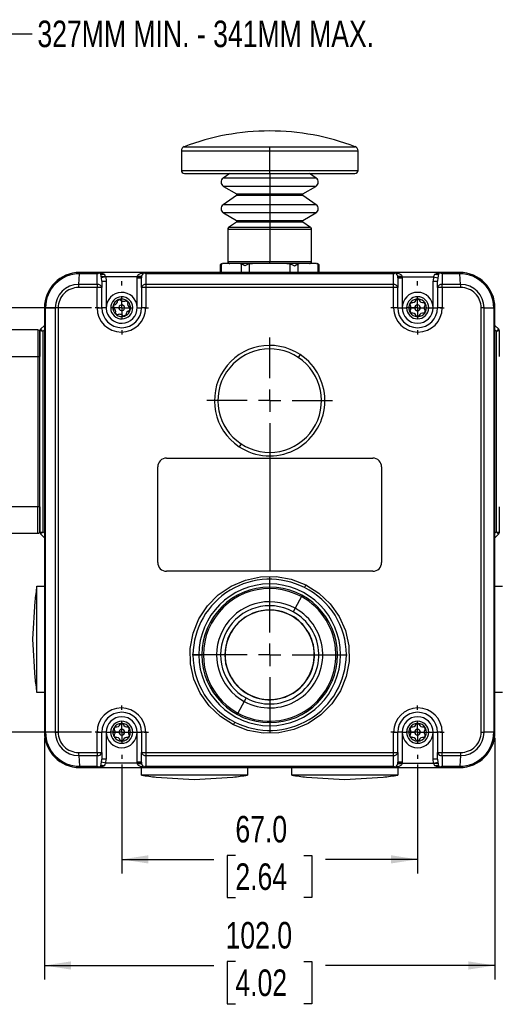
# Model space of a CAD drawing. Header units: millimetres. Extents: x 0 to 864, y 0 to 559.
# Tile 4 of 13: x 197 to 306, y 223 to 446. Entities that reach past the tile are written whole.
import ezdxf

# ---------------------------------------------------------------- set-up
doc = ezdxf.new("R2010")
doc.units = ezdxf.units.MM
doc.linetypes.add('CENTERX2', pattern=[20.32, 12.7, -2.54, 2.54, -2.54])
doc.layers.add('CENTER', color=40, linetype='CENTERX2')
doc.layers.add('DIMENSIONS', color=140, linetype='Continuous')
doc.styles.add('SLDTEXTSTYLE0', font='TXT', dxfattribs={"width": 0.75})
doc.dimstyles.new('SLDDIMSTYLE0', dxfattribs={"dimtxt": 6, "dimasz": 6, "dimexe": 0, "dimexo": 0.0625, "dimgap": 1.5, "dimtad": 0, "dimtih": 1, "dimtoh": 1, "dimdec": 1, "dimrnd": 1e-09, "dimzin": 12, "dimdsep": 46, "dimtxsty": 'SLDTEXTSTYLE0', "dimsah": 1, "dimcen": 0.09, "dimadec": 0, "dimazin": 3, "dimtfac": 1, "dimtdec": 1, "dimtofl": 0, "dimtmove": 0, "dimatfit": 3, "dimfxl": 0, "dimfrac": 2, "dimtolj": 1, "dimtzin": 12, "dimarcsym": 0})
doc.dimstyles.new('SLDDIMSTYLE1', dxfattribs={"dimtxt": 6, "dimasz": 6, "dimexe": 0, "dimexo": 0.0625, "dimgap": 1.5, "dimtad": 0, "dimtih": 1, "dimtoh": 1, "dimdec": 1, "dimrnd": 1e-09, "dimzin": 4, "dimdsep": 46, "dimtxsty": 'SLDTEXTSTYLE0', "dimsah": 1, "dimcen": 0.09, "dimadec": 0, "dimazin": 1, "dimtfac": 1, "dimtdec": 1, "dimtofl": 0, "dimtmove": 0, "dimatfit": 3, "dimfxl": 0, "dimfrac": 2, "dimtolj": 1, "dimtzin": 12, "dimarcsym": 0})

# ---------------------------------------------------------------- blocks, each defined once
blk = doc.blocks.new('_D')
at = {"layer": 'DIMENSIONS'}
for p, q in [((75.52, 360.92), (75.52, 445.53)), ((431.72, 360.92), (431.72, 445.53)), ((75.52, 442.35), (199.81, 442.35)), ((431.72, 442.35), (307.42, 442.35))]:
    blk.add_line(p, q, dxfattribs=at)
for points in [[(75.52, 442.35), (81.52, 441.43), (81.52, 443.27)], [(431.72, 442.35), (425.72, 443.27), (425.72, 441.43)]]:
    blk.add_solid(points, dxfattribs=at)
at = {"layer": 'DIMENSIONS', "insert": (201.03, 445.32), "char_height": 6, "attachment_point": 1, "style": 'SLDTEXTSTYLE0'}
blk.add_mtext('327MM MIN. - 341MM MAX.', dxfattribs=at)
blk = doc.blocks.new('_D_1')
at = {"layer": 'DIMENSIONS'}
for p, q in [((213.27, 380.35), (62.34, 380.35)), ((65.52, 380.35), (65.52, 342.21)), ((57.76, 333.23), (55.93, 333.23)), ((55.93, 333.23), (55.93, 323.71)), ((73.27, 333.23), (75.1, 333.23)), ((75.1, 333.23), (75.1, 323.71)), ((55.93, 323.71), (57.76, 323.71)), ((75.1, 323.71), (73.27, 323.71)), ((65.52, 284.35), (65.52, 322.49)), ((213.27, 284.35), (62.34, 284.35))]:
    blk.add_line(p, q, dxfattribs=at)
for points in [[(65.52, 380.35), (64.59, 374.35), (66.44, 374.35)], [(65.52, 284.35), (66.44, 290.35), (64.59, 290.35)]]:
    blk.add_solid(points, dxfattribs=at)
at = {"layer": 'DIMENSIONS', "char_height": 6, "attachment_point": 1, "style": 'SLDTEXTSTYLE0'}
for s, insert in [('96.0', (57.76, 342.19)), ('3.78', (57.76, 331.44))]:
    blk.add_mtext(s, dxfattribs=dict(at, insert=insert))
blk = doc.blocks.new('_D_2')
at = {"layer": 'DIMENSIONS'}
for p, q in [((220.12, 277.04), (220.12, 252.41)), ((287.12, 277.04), (287.12, 252.41)), ((245.86, 256.47), (244.03, 256.47)), ((244.03, 256.47), (244.03, 246.94)), ((261.37, 256.47), (263.2, 256.47)), ((263.2, 256.47), (263.2, 246.94)), ((220.12, 255.58), (240.98, 255.58)), ((287.12, 255.58), (266.25, 255.58)), ((244.03, 246.94), (245.86, 246.94)), ((263.2, 246.94), (261.37, 246.94))]:
    blk.add_line(p, q, dxfattribs=at)
for points in [[(220.12, 255.58), (226.12, 254.66), (226.12, 256.51)], [(287.12, 255.58), (281.12, 256.51), (281.12, 254.66)]]:
    blk.add_solid(points, dxfattribs=at)
at = {"layer": 'DIMENSIONS', "char_height": 6, "attachment_point": 1, "style": 'SLDTEXTSTYLE0'}
for s, insert in [('67.0', (245.86, 265.42)), ('2.64', (245.86, 254.68))]:
    blk.add_mtext(s, dxfattribs=dict(at, insert=insert))
blk = doc.blocks.new('_D_3')
at = {"layer": 'DIMENSIONS'}
for p, q in [((202.62, 283.08), (202.62, 228.41)), ((304.62, 283.08), (304.62, 228.41)), ((245.86, 232.47), (244.03, 232.47)), ((244.03, 232.47), (244.03, 222.94)), ((261.37, 232.47), (263.2, 232.47)), ((263.2, 232.47), (263.2, 222.94)), ((202.62, 231.58), (240.98, 231.58)), ((304.62, 231.58), (266.25, 231.58)), ((244.03, 222.94), (245.86, 222.94)), ((263.2, 222.94), (261.37, 222.94))]:
    blk.add_line(p, q, dxfattribs=at)
for points in [[(202.62, 231.58), (208.62, 230.66), (208.62, 232.51)], [(304.62, 231.58), (298.62, 232.51), (298.62, 230.66)]]:
    blk.add_solid(points, dxfattribs=at)
at = {"layer": 'DIMENSIONS', "char_height": 6, "attachment_point": 1, "style": 'SLDTEXTSTYLE0'}
for s, insert in [('102.0', (243.64, 241.42)), ('4.02', (245.86, 230.68))]:
    blk.add_mtext(s, dxfattribs=dict(at, insert=insert))
blk = doc.blocks.new('SW_CENTERMARKSYMBOL_0')
at = {"layer": 'CENTER', "color": 0}
for p, q in [((0, 5.08), (0, 14.26)), ((0, 0), (0, 2.54)), ((-5.08, 0), (-14.26, 0)), ((0, 0), (-2.54, 0)), ((0, 0), (0, -2.54)), ((0, 0), (2.54, 0)), ((5.08, 0), (14.26, 0)), ((0, -5.08), (0, -14.26))]:
    blk.add_line(p, q, dxfattribs=at)
blk = doc.blocks.new('SW_CENTERMARKSYMBOL_1')
at = {"layer": 'CENTER', "color": 0}
for p, q in [((0, 5.08), (0, 17.54)), ((0, 0), (0, 2.54)), ((-5.08, 0), (-17.54, 0)), ((0, 0), (-2.54, 0)), ((0, 0), (0, -2.54)), ((0, 0), (2.54, 0)), ((5.08, 0), (17.54, 0)), ((0, -5.08), (0, -17.54))]:
    blk.add_line(p, q, dxfattribs=at)
blk = doc.blocks.new('SW_CENTERMARKSYMBOL_2')
at = {"layer": 'CENTER', "color": 0}
for p, q in [((0, 5.08), (0, 6.04)), ((0, 0), (0, 2.54)), ((-5.08, 0), (-6.04, 0)), ((0, 0), (-2.54, 0)), ((0, 0), (0, -2.54)), ((0, 0), (2.54, 0)), ((5.08, 0), (6.04, 0)), ((0, -5.08), (0, -6.04))]:
    blk.add_line(p, q, dxfattribs=at)
blk = doc.blocks.new('SW_CENTERMARKSYMBOL_3')
at = {"layer": 'CENTER', "color": 0}
for p, q in [((0, 5.08), (0, 6.04)), ((0, 0), (0, 2.54)), ((-5.08, 0), (-6.04, 0)), ((0, 0), (-2.54, 0)), ((0, 0), (0, -2.54)), ((0, 0), (2.54, 0)), ((5.08, 0), (6.04, 0)), ((0, -5.08), (0, -6.04))]:
    blk.add_line(p, q, dxfattribs=at)
blk = doc.blocks.new('SW_CENTERMARKSYMBOL_4')
at = {"layer": 'CENTER', "color": 0}
for p, q in [((0, 5.08), (0, 6.04)), ((0, 0), (0, 2.54)), ((-5.08, 0), (-6.04, 0)), ((0, 0), (-2.54, 0)), ((0, 0), (0, -2.54)), ((0, 0), (2.54, 0)), ((5.08, 0), (6.04, 0)), ((0, -5.08), (0, -6.04))]:
    blk.add_line(p, q, dxfattribs=at)
blk = doc.blocks.new('SW_CENTERMARKSYMBOL_5')
at = {"layer": 'CENTER', "color": 0}
for p, q in [((0, 5.08), (0, 6.04)), ((0, 0), (0, 2.54)), ((-5.08, 0), (-6.04, 0)), ((0, 0), (-2.54, 0)), ((0, 0), (0, -2.54)), ((0, 0), (2.54, 0)), ((5.08, 0), (6.04, 0)), ((0, -5.08), (0, -6.04))]:
    blk.add_line(p, q, dxfattribs=at)

msp = doc.modelspace()

# ---------------------------------------------------------------- linework, layer by layer
at = {"color": 7, "linetype": 'Continuous', "lineweight": 25}
for p, q in [((234.26, 416.8), (253.62, 416.8)), ((253.62, 416.8), (272.97, 416.8)), ((253.62, 415.87), (253.62, 416.8)), ((233.62, 415.87), (233.62, 411.45)), ((253.62, 411.45), (253.62, 415.87)), ((273.62, 411.45), (273.62, 415.87)), ((234.32, 410.75), (253.62, 410.75)), ((244.61, 410.75), (243.09, 409.68)), ((253.62, 410.75), (253.62, 411.45)), ((253.62, 410.75), (272.92, 410.75)), ((264.15, 409.68), (262.62, 410.75)), ((243.17, 407.83), (246.12, 406.13)), ((253.62, 409.68), (253.62, 407.83)), ((253.62, 407.83), (253.62, 406.13)), ((261.12, 406.13), (264.07, 407.83)), ((246.13, 405.79), (243.09, 403.66)), ((253.62, 405.95), (253.62, 406.13)), ((253.62, 405.79), (253.62, 405.95)), ((253.62, 405.79), (253.62, 403.66)), ((264.15, 403.66), (261.1, 405.79)), ((253.62, 403.66), (253.62, 401.8)), ((243.17, 401.8), (246.12, 400.1)), ((253.62, 401.8), (253.62, 400.1)), ((261.12, 400.1), (264.07, 401.8)), ((246.13, 399.76), (244.33, 398.5)), ((253.62, 399.93), (253.62, 400.1)), ((253.62, 399.76), (253.62, 399.93)), ((253.62, 399.76), (253.62, 398.5)), ((262.9, 398.5), (261.1, 399.76)), ((244.12, 398.09), (244.12, 390.85)), ((253.62, 398.5), (253.62, 398.09)), ((253.62, 398.09), (253.62, 390.85)), ((263.12, 390.85), (263.12, 398.09)), ((242.38, 389.85), (242.38, 388.35)), ((242.65, 390.27), (243, 390.35)), ((246.91, 390.35), (243, 390.35)), ((246.91, 390.35), (247.27, 390.27)), ((249.71, 390.35), (246.91, 390.35)), ((249, 390.27), (249.71, 390.35)), ((257.53, 390.35), (249.71, 390.35)), ((253.62, 390.35), (253.62, 390.85)), ((257.53, 390.35), (258.24, 390.27)), ((260.32, 390.35), (257.53, 390.35)), ((259.97, 390.27), (260.32, 390.35)), ((264.23, 390.35), (260.32, 390.35)), ((264.23, 390.35), (264.59, 390.27)), ((264.85, 388.35), (264.85, 389.85)), ((210.38, 385.64), (210.59, 388.06)), ((214.56, 388.06), (210.59, 388.06)), ((214.62, 388.35), (210.62, 388.35)), ((214.56, 388.06), (214.97, 388.29)), ((214.56, 385.64), (214.56, 388.06)), ((214.62, 388.35), (214.97, 388.29)), ((225.62, 388.35), (214.62, 388.35)), ((214.97, 388.29), (215.3, 388.08)), ((215.56, 387.12), (215.42, 387.99)), ((223.62, 387.35), (223.66, 387.55)), ((224.63, 387.56), (224.62, 387.3)), ((225.22, 388.27), (225.62, 388.35)), ((225.58, 388.06), (225.22, 388.27)), ((281.66, 388.06), (225.58, 388.06)), ((225.58, 388.06), (225.58, 385.64)), ((281.62, 388.35), (225.62, 388.35)), ((281.62, 388.35), (282.02, 388.27)), ((292.62, 388.35), (281.62, 388.35)), ((281.66, 388.06), (282.02, 388.27)), ((281.66, 385.64), (281.66, 388.06)), ((282.61, 387.3), (282.6, 387.56)), ((283.58, 387.55), (283.61, 387.35)), ((291.82, 387.99), (291.67, 387.12)), ((292.26, 388.29), (292.62, 388.35)), ((292.67, 388.06), (292.26, 388.29)), ((296.62, 388.35), (292.62, 388.35)), ((296.64, 388.06), (292.67, 388.06)), ((296.85, 385.64), (296.64, 388.06)), ((214.56, 385.64), (210.38, 385.64)), ((216.5, 387.35), (215.52, 387.35)), ((216.5, 387.35), (215.56, 387.12)), ((215.62, 386.41), (215.56, 387.12)), ((215.62, 386.41), (215.62, 384.94)), ((215.62, 386.41), (216.62, 386.41)), ((216.5, 387.35), (216.62, 386.41)), ((223.62, 387.35), (216.5, 387.35)), ((216.62, 386.41), (216.62, 380.35)), ((223.62, 387.15), (223.62, 387.35)), ((223.62, 387.35), (224.62, 387.3)), ((223.62, 380.35), (223.62, 387.15)), ((223.62, 387.15), (224.62, 387.15)), ((224.62, 387.3), (224.62, 387.15)), ((224.62, 384.94), (224.62, 387.15)), ((281.66, 385.64), (225.58, 385.64)), ((282.61, 387.3), (283.61, 387.35)), ((282.62, 387.15), (282.61, 387.3)), ((282.62, 387.15), (282.62, 384.94)), ((282.62, 387.15), (283.62, 387.15)), ((283.62, 387.15), (283.61, 387.35)), ((283.61, 387.35), (290.73, 387.35)), ((283.62, 387.15), (283.62, 380.35)), ((290.73, 387.35), (290.62, 386.41)), ((290.62, 380.35), (290.62, 386.41)), ((290.62, 386.41), (291.62, 386.41)), ((290.73, 387.35), (291.67, 387.12)), ((291.67, 387.12), (291.62, 386.41)), ((291.62, 384.94), (291.62, 386.41)), ((214.54, 384.94), (210.36, 384.94)), ((214.54, 380.35), (214.54, 384.94)), ((215.62, 384.94), (214.54, 384.94)), ((215.62, 380.35), (215.62, 384.94)), ((225.56, 384.94), (224.62, 384.94)), ((224.62, 384.94), (224.62, 380.35)), ((225.56, 384.94), (225.56, 380.35)), ((281.67, 384.94), (225.56, 384.94)), ((281.67, 380.35), (281.67, 384.94)), ((282.62, 384.94), (281.67, 384.94)), ((282.62, 380.35), (282.62, 384.94)), ((292.69, 384.94), (291.62, 384.94)), ((291.62, 384.94), (291.62, 380.35)), ((296.88, 384.94), (292.69, 384.94)), ((292.69, 384.94), (292.69, 380.35)), ((202.88, 380.35), (202.62, 380.35)), ((202.62, 380.35), (202.62, 284.35)), ((202.88, 380.35), (205.07, 380.35)), ((202.88, 284.35), (202.88, 380.35)), ((205.07, 380.35), (205.07, 284.35)), ((205.71, 380.35), (205.71, 284.35)), ((214.54, 380.35), (215.62, 380.35)), ((216.62, 380.35), (215.62, 380.35)), ((223.62, 380.35), (224.62, 380.35)), ((225.56, 380.35), (224.62, 380.35)), ((282.62, 380.35), (281.67, 380.35)), ((282.62, 380.35), (283.62, 380.35)), ((283.62, 380.35), (284.62, 380.35)), ((285.12, 380.35), (285.62, 380.35)), ((289.62, 380.35), (290.62, 380.35)), ((290.62, 380.35), (291.62, 380.35)), ((292.69, 380.35), (291.62, 380.35)), ((301.52, 284.35), (301.52, 380.35)), ((302.17, 380.35), (304.36, 380.35)), ((302.17, 284.35), (302.17, 380.35)), ((304.36, 380.35), (304.36, 284.35)), ((304.36, 380.35), (304.62, 380.35)), ((304.62, 284.35), (304.62, 380.35)), ((201.12, 375.35), (194.12, 375.35)), ((201.12, 375.35), (201.12, 369.35)), ((201.62, 375.14), (201.62, 369.35)), ((201.62, 369.35), (201.62, 374.85)), ((201.76, 375.5), (202.62, 376.35)), ((202.32, 329.64), (202.32, 375.06)), ((304.62, 376.35), (305.47, 375.5)), ((304.92, 375.06), (304.92, 329.64)), ((305.62, 369.35), (305.62, 375.14)), ((260.53, 369.76), (260.1, 369.12)), ((194.12, 369.35), (201.12, 369.35)), ((201.12, 369.35), (201.12, 335.35)), ((201.12, 369.35), (201.62, 369.35)), ((201.62, 335.35), (201.62, 369.35)), ((247.13, 349.59), (246.7, 348.94)), ((230.27, 346.35), (276.97, 346.35)), ((253.62, 346.35), (253.62, 320.75)), ((228.27, 322.75), (228.27, 344.35)), ((278.97, 344.35), (278.97, 322.75)), ((201.12, 335.35), (194.12, 335.35)), ((201.12, 329.35), (201.12, 335.35)), ((201.62, 335.35), (201.12, 335.35)), ((201.62, 335.35), (201.62, 329.56)), ((201.62, 329.85), (201.62, 335.35)), ((305.62, 329.56), (305.62, 335.35)), ((194.12, 329.35), (201.12, 329.35)), ((202.62, 328.35), (201.76, 329.2)), ((305.47, 329.2), (304.62, 328.35)), ((276.97, 320.75), (230.27, 320.75)), ((200.92, 293.35), (200.92, 317.35)), ((200.92, 317.35), (202.62, 317.35)), ((304.62, 317.35), (306.32, 317.35)), ((260.79, 315.02), (259.36, 312.39)), ((200.44, 314.03), (200.44, 314.02)), ((259.36, 312.39), (258.93, 311.61)), ((250.18, 311.4), (250.33, 311.4)), ((256.9, 311.4), (257.05, 311.4)), ((236.23, 301.85), (237.57, 301.85)), ((237.57, 301.85), (238.28, 301.85)), ((268.95, 301.85), (269.66, 301.85)), ((269.66, 301.85), (271, 301.85)), ((200.44, 296.68), (200.44, 296.68)), ((202.62, 293.35), (200.92, 293.35)), ((248.3, 292.1), (247.87, 291.31)), ((306.32, 293.35), (304.62, 293.35)), ((247.87, 291.31), (246.44, 288.68)), ((202.88, 284.35), (202.62, 284.35)), ((205.07, 284.35), (202.88, 284.35)), ((214.54, 279.77), (214.54, 284.35)), ((214.54, 284.35), (215.62, 284.35)), ((215.62, 279.77), (215.62, 284.35)), ((216.62, 284.35), (215.62, 284.35)), ((216.62, 284.35), (216.62, 278.29)), ((216.62, 284.35), (217.62, 284.35)), ((218.12, 284.35), (218.62, 284.35)), ((222.62, 284.35), (223.62, 284.35)), ((223.62, 277.55), (223.62, 284.35)), ((223.62, 284.35), (224.62, 284.35)), ((224.62, 284.35), (224.62, 279.77)), ((225.56, 284.35), (224.62, 284.35)), ((225.56, 284.35), (225.56, 279.77)), ((281.67, 279.77), (281.67, 284.35)), ((281.67, 284.35), (282.62, 284.35)), ((282.62, 279.77), (282.62, 284.35)), ((283.62, 284.35), (282.62, 284.35)), ((283.62, 284.35), (283.62, 277.55)), ((283.62, 284.35), (284.62, 284.35)), ((285.12, 284.35), (285.62, 284.35)), ((289.62, 284.35), (290.62, 284.35)), ((290.62, 278.29), (290.62, 284.35)), ((290.62, 284.35), (291.62, 284.35)), ((292.69, 284.35), (291.62, 284.35)), ((291.62, 284.35), (291.62, 279.77)), ((292.69, 284.35), (292.69, 279.77)), ((304.36, 284.35), (302.17, 284.35)), ((304.36, 284.35), (304.62, 284.35)), ((210.36, 279.77), (214.54, 279.77)), ((210.38, 279.06), (214.56, 279.06)), ((210.38, 279.06), (210.59, 276.64)), ((214.54, 279.77), (215.62, 279.77)), ((214.56, 276.64), (214.56, 279.06)), ((215.62, 279.77), (215.62, 278.29)), ((224.62, 279.77), (225.56, 279.77)), ((224.62, 277.55), (224.62, 279.77)), ((225.56, 279.77), (281.67, 279.77)), ((225.58, 279.06), (281.66, 279.06)), ((225.58, 279.06), (225.58, 276.64)), ((281.66, 276.64), (281.66, 279.06)), ((281.67, 279.77), (282.62, 279.77)), ((282.62, 279.77), (282.62, 277.55)), ((291.62, 279.77), (292.69, 279.77)), ((291.62, 278.29), (291.62, 279.77)), ((292.67, 279.06), (296.85, 279.06)), ((292.67, 279.06), (292.67, 276.64)), ((292.69, 279.77), (296.88, 279.77)), ((296.85, 279.06), (296.64, 276.64)), ((210.59, 276.64), (214.56, 276.64)), ((210.62, 276.35), (214.62, 276.35)), ((214.56, 276.64), (214.97, 276.42)), ((214.97, 276.42), (214.62, 276.35)), ((214.62, 276.35), (225.62, 276.35)), ((215.3, 276.62), (214.97, 276.42)), ((215.42, 276.71), (215.56, 277.59)), ((215.56, 277.59), (215.62, 278.29)), ((216.5, 277.35), (215.56, 277.59)), ((216.62, 278.29), (215.62, 278.29)), ((216.5, 277.35), (216.62, 278.29)), ((223.62, 277.35), (216.5, 277.35)), ((224.62, 277.55), (223.62, 277.55)), ((223.62, 277.35), (223.62, 277.55)), ((224.62, 277.4), (223.62, 277.35)), ((223.66, 277.15), (223.62, 277.35)), ((224.62, 277.55), (224.62, 277.4)), ((224.62, 277.4), (224.63, 277.14)), ((224.62, 274.65), (224.62, 276.35)), ((225.58, 276.64), (225.22, 276.44)), ((225.62, 276.35), (225.22, 276.44)), ((225.58, 276.64), (253.62, 276.64)), ((225.62, 276.35), (253.62, 276.35)), ((248.62, 276.35), (248.62, 274.65)), ((253.62, 276.64), (281.66, 276.64)), ((253.62, 276.64), (253.62, 276.35)), ((253.62, 276.35), (281.62, 276.35)), ((258.62, 274.65), (258.62, 276.35)), ((282.02, 276.44), (281.62, 276.35)), ((281.62, 276.35), (292.62, 276.35)), ((281.66, 276.64), (282.02, 276.44)), ((282.6, 277.14), (282.61, 277.4)), ((282.61, 277.4), (282.62, 277.55)), ((283.61, 277.35), (282.61, 277.4)), ((283.62, 277.55), (282.62, 277.55)), ((282.62, 276.35), (282.62, 274.65)), ((283.61, 277.35), (283.58, 277.15)), ((283.62, 277.55), (283.61, 277.35)), ((283.61, 277.35), (290.73, 277.35)), ((291.62, 278.29), (290.62, 278.29)), ((290.73, 277.35), (290.62, 278.29)), ((290.73, 277.35), (291.67, 277.59)), ((290.73, 277.35), (291.71, 277.35)), ((291.62, 278.29), (291.67, 277.59)), ((291.67, 277.59), (291.82, 276.71)), ((292.26, 276.42), (291.94, 276.62)), ((292.67, 276.64), (292.26, 276.42)), ((292.62, 276.35), (292.26, 276.42)), ((292.62, 276.35), (296.62, 276.35)), ((292.67, 276.64), (296.64, 276.64)), ((248.62, 274.65), (224.62, 274.65)), ((227.94, 274.17), (227.95, 274.18)), ((245.28, 274.18), (245.29, 274.17)), ((282.62, 274.65), (258.62, 274.65)), ((261.94, 274.17), (261.95, 274.18)), ((279.28, 274.18), (279.29, 274.17))]:
    msp.add_line(p, q, dxfattribs=at)
at = {"color": 8, "linetype": 'Continuous', "lineweight": 25}
for p, q in [((233.62, 415.87), (253.62, 415.87)), ((253.62, 415.87), (273.62, 415.87)), ((233.62, 411.45), (253.62, 411.45)), ((253.62, 411.45), (273.62, 411.45)), ((253.62, 410.75), (253.62, 409.68)), ((253.62, 409.68), (243.09, 409.68)), ((253.62, 407.83), (243.17, 407.83)), ((264.15, 409.68), (253.62, 409.68)), ((264.07, 407.83), (253.62, 407.83)), ((246.12, 406.13), (253.62, 406.13)), ((253.62, 405.79), (246.13, 405.79)), ((246.22, 405.95), (253.62, 405.95)), ((253.62, 406.13), (261.12, 406.13)), ((253.62, 405.95), (261.02, 405.95)), ((261.1, 405.79), (253.62, 405.79)), ((253.62, 403.66), (243.09, 403.66)), ((264.15, 403.66), (253.62, 403.66)), ((253.62, 401.8), (243.17, 401.8)), ((264.07, 401.8), (253.62, 401.8)), ((246.12, 400.1), (253.62, 400.1)), ((253.62, 399.76), (246.13, 399.76)), ((246.22, 399.93), (253.62, 399.93)), ((253.62, 400.1), (261.12, 400.1)), ((253.62, 399.93), (261.02, 399.93)), ((261.1, 399.76), (253.62, 399.76)), ((253.62, 398.09), (244.12, 398.09)), ((253.62, 398.5), (244.33, 398.5)), ((262.9, 398.5), (253.62, 398.5)), ((263.12, 398.09), (253.62, 398.09)), ((242.65, 390.27), (242.65, 388.35)), ((244.12, 390.85), (253.62, 390.85)), ((247.27, 388.35), (247.27, 390.27)), ((249, 390.27), (249, 388.35)), ((253.62, 390.85), (263.12, 390.85)), ((258.24, 388.35), (258.24, 390.27)), ((259.97, 390.27), (259.97, 388.35)), ((264.59, 388.35), (264.59, 390.27)), ((285.62, 380.35), (286.47, 380.35)), ((287.77, 380.35), (288.62, 380.35)), ((202.32, 375.06), (202.62, 375.36)), ((304.62, 375.36), (304.92, 375.06)), ((202.62, 329.34), (202.32, 329.64)), ((304.92, 329.64), (304.62, 329.34)), ((218.62, 284.35), (219.47, 284.35)), ((220.77, 284.35), (221.62, 284.35)), ((285.62, 284.35), (286.47, 284.35)), ((287.77, 284.35), (288.62, 284.35))]:
    msp.add_line(p, q, dxfattribs=at)
at = {"color": 7, "linetype": 'Continuous', "lineweight": 25, "flags": 128}
for points in [[(242.65, 390.27), (242.45, 390.08), (242.38, 389.85)], [(248, 389.85), (247.59, 390.08), (247.27, 390.27)], [(249, 390.27), (248.47, 390.08), (248, 389.85)], [(258.24, 390.27), (258.76, 390.08), (259.24, 389.85)], [(259.24, 389.85), (259.65, 390.08), (259.97, 390.27)], [(264.85, 389.85), (264.79, 390.08), (264.59, 390.27)], [(214.62, 388.35), (215.49, 388.25), (216.19, 387.97)], [(215.42, 387.99), (215.35, 388.03), (215.3, 388.08)], [(223.66, 387.55), (223.75, 387.71), (223.89, 387.86), (224.35, 388.12), (225.62, 388.35)], [(281.62, 388.35), (282.88, 388.12), (283.34, 387.86), (283.49, 387.71), (283.58, 387.55)], [(291.05, 387.97), (291.74, 388.25), (292.62, 388.35)], [(291.94, 388.08), (291.87, 388.03), (291.82, 387.99)], [(292.68, 388.06), (292.68, 387.8), (292.67, 385.64)], [(296.85, 385.64), (296.33, 385.64), (295.81, 385.64), (295.28, 385.64), (294.76, 385.64), (294.24, 385.64), (293.72, 385.64), (293.19, 385.64), (292.67, 385.64)], [(219.53, 382.26), (219.6, 382.27), (219.63, 382.27)], [(221.07, 381.97), (221.14, 382), (221.21, 382)], [(221.21, 382), (221.27, 381.98), (221.3, 381.97)], [(285.31, 381.16), (285.32, 381.22), (285.33, 381.25)], [(285.36, 381.02), (285.32, 381.08), (285.31, 381.16)], [(285.33, 379.46), (285.31, 379.52), (285.31, 379.55)], [(202.32, 375.06), (202.15, 375.08), (202.01, 375.1), (201.82, 375.12), (201.73, 375.13), (201.67, 375.14), (201.62, 375.14)], [(201.76, 375.5), (201.8, 375.47), (201.85, 375.43), (201.93, 375.37), (202.07, 375.25), (202.18, 375.17), (202.32, 375.06)], [(304.92, 375.06), (305.05, 375.17), (305.16, 375.25), (305.31, 375.37), (305.38, 375.43), (305.43, 375.47), (305.47, 375.5)], [(305.62, 375.14), (305.57, 375.14), (305.5, 375.13), (305.41, 375.12), (305.22, 375.1), (305.09, 375.08), (304.92, 375.06)], [(201.62, 329.56), (201.67, 329.56), (201.73, 329.57), (201.82, 329.58), (202.01, 329.61), (202.15, 329.62), (202.32, 329.64)], [(202.32, 329.64), (202.18, 329.54), (202.07, 329.45), (201.93, 329.33), (201.85, 329.28), (201.8, 329.24), (201.76, 329.2)], [(304.92, 329.64), (305.09, 329.62), (305.22, 329.61), (305.41, 329.58), (305.5, 329.57), (305.57, 329.56), (305.62, 329.56)], [(305.47, 329.2), (305.43, 329.24), (305.38, 329.28), (305.31, 329.33), (305.16, 329.45), (305.05, 329.54), (304.92, 329.64)], [(245.43, 286.02), (242.46, 287.89), (239.89, 290.31), (237.87, 293.16), (236.44, 296.38), (235.68, 299.79), (235.62, 303.31), (236.27, 306.76), (237.58, 310.01), (239.52, 312.94), (241.98, 315.43), (244.89, 317.4), (248.12, 318.77), (251.55, 319.5), (255.07, 319.56), (258.51, 318.95), (261.8, 317.69)], [(261.8, 317.69), (264.78, 315.81), (267.33, 313.4), (269.37, 310.53), (270.79, 307.33), (271.55, 303.9), (271.61, 300.38), (270.97, 296.94), (269.65, 293.68), (267.71, 290.76), (265.24, 288.26), (262.33, 286.29), (259.11, 284.93), (255.66, 284.2), (252.16, 284.14), (248.7, 284.76), (245.43, 286.02)], [(200.44, 314.02), (199.92, 305.41), (200.44, 296.68)], [(218.31, 285.16), (218.32, 285.22), (218.33, 285.25)], [(218.36, 285.02), (218.32, 285.08), (218.31, 285.16)], [(285.31, 285.16), (285.32, 285.22), (285.33, 285.25)], [(285.36, 285.02), (285.32, 285.08), (285.31, 285.16)], [(218.33, 283.46), (218.31, 283.52), (218.31, 283.55)], [(285.33, 283.46), (285.31, 283.52), (285.31, 283.55)], [(216.19, 276.73), (215.49, 276.45), (214.62, 276.35)], [(215.3, 276.62), (215.36, 276.68), (215.42, 276.71)], [(225.62, 276.35), (224.35, 276.58), (223.89, 276.85), (223.75, 277), (223.66, 277.15)], [(283.58, 277.15), (283.49, 277), (283.34, 276.85), (282.88, 276.58), (281.62, 276.35)], [(292.62, 276.35), (291.74, 276.45), (291.05, 276.73)], [(291.82, 276.71), (291.88, 276.67), (291.94, 276.62)], [(227.95, 274.18), (236.55, 273.66), (245.28, 274.18)], [(261.95, 274.18), (270.55, 273.66), (279.28, 274.18)]]:
    msp.add_lwpolyline(points, dxfattribs=at)
at = {"color": 7, "linetype": 'Continuous', "lineweight": 25}
for centre, radius, start, end in [((253.62, 365.82), 54.53, 90, 110.7892), ((253.62, 365.82), 54.53, 69.2108, 90), ((234.62, 415.87), 1, 110.7892, 180), ((272.62, 415.87), 1, 0, 69.2108), ((234.32, 411.45), 0.7, 180, 270), ((272.92, 411.45), 0.7, 270, 0), ((243.72, 408.78), 1.1, 125, 240), ((263.52, 408.78), 1.1, 300, 55), ((246.02, 405.95), 0.2, 0, 60), ((246.02, 405.95), 0.2, 305, 0), ((261.22, 405.95), 0.2, 120, 180), ((261.22, 405.95), 0.2, 180, 235), ((243.72, 402.75), 1.1, 125, 240), ((263.52, 402.75), 1.1, 300, 55), ((246.02, 399.93), 0.2, 0, 60), ((246.02, 399.93), 0.2, 305, 0), ((261.22, 399.93), 0.2, 120, 180), ((261.22, 399.93), 0.2, 180, 235), ((244.62, 398.09), 0.5, 125, 180), ((262.62, 398.09), 0.5, 0, 55), ((242.88, 389.85), 0.5, 90, 180.0108), ((244.62, 390.85), 0.5, 180, 270), ((262.62, 390.85), 0.5, 270, 0), ((264.35, 389.85), 0.5, 0, 90), ((210.62, 380.35), 8, 90, 180), ((210.58, 380.35), 7.71, 89.9472, 179.992), ((211.22, 388.15), 0.636, 161.7011, 188.4386), ((215.83, 389.05), 1.13, 248.6183, 288.415), ((221.34, 390.21), 5.62, 203.5045, 210.6087), ((224.12, 389.26), 1.77, 254.7993, 286.814), ((224.32, 387.71), 0.346, 334.8979, 348.0993), ((225.62, 387.35), 1, 113.6471, 163.3821), ((281.62, 387.35), 1, 16.6179, 66.3529), ((283.09, 387.77), 0.53, 194.19, 202.8128), ((283.11, 389.35), 1.86, 253.9316, 284.455), ((286.21, 390.05), 5.26, 329.1495, 336.7373), ((291.41, 389.05), 1.13, 251.5916, 291.3761), ((292.62, 387.35), 1, 110.9208, 132.8318), ((296.01, 388.15), 0.639, 351.6194, 18.2409), ((296.62, 380.35), 8, 0, 90), ((296.65, 380.35), 7.71, 0.0079, 90.0528), ((210.38, 380.34), 5.31, 89.9236, 179.8361), ((219.07, 384.98), 8.71, 175.6252, 180.2822), ((224.17, 384.98), 9.63, 176.0472, 180.2554), ((214.73, 384.75), 0.911, 11.9753, 100.3663), ((225.48, 384.77), 0.879, 83.6707, 169.0527), ((238.97, 384.98), 13.41, 177.1609, 180.1841), ((281.75, 384.77), 0.879, 10.9473, 96.3293), ((268.27, 384.98), 13.41, 359.8159, 2.8391), ((292.51, 384.75), 0.911, 79.6337, 168.0248), ((283.06, 384.98), 9.63, 359.7446, 3.9528), ((288.17, 384.98), 8.71, 359.7176, 4.3749), ((296.86, 380.34), 5.31, 0.1669, 90.0734), ((210.32, 380.33), 4.6, 89.4824, 179.7508), ((220.12, 380.35), 3.5, 80.3687, 260.3687), ((220.12, 380.35), 3.5, 260.3687, 80.3687), ((287.12, 380.35), 3.5, 0, 180), ((296.92, 380.33), 4.6, 0.2637, 90.5028), ((220.12, 380.35), 2.5, 80.3687, 260.3687), ((220.12, 380.35), 2, 113.8059, 166.9315), ((218.36, 380.76), 0.2, 98.2423, 166.9315), ((220.12, 380.35), 1.85, 160.7217, 180.0157), ((218.19, 381.95), 1, 278.2423, 2.4951), ((219.39, 382), 0.2, 113.8059, 182.4951), ((220.12, 380.35), 1.85, 100.7217, 120.0157), ((220.12, 380.35), 2, 106.9315, 113.8059), ((220.12, 380.35), 0.65, 80.3687, 260.3687), ((220.12, 380.35), 2, 80.3687, 106.9315), ((219.59, 382.07), 0.2, 38.2423, 80.3687), ((220.12, 380.35), 2.5, 260.3687, 80.3687), ((220.53, 382.82), 1, 218.2423, 260.3687), ((220.12, 380.35), 0.65, 260.3687, 80.3687), ((220.53, 382.82), 1, 260.3687, 302.4951), ((220.12, 380.35), 2, 53.8059, 80.3687), ((220.12, 380.35), 1.85, 40.7217, 60.0157), ((220.12, 380.35), 2, 46.9315, 53.8059), ((222.46, 381.22), 1, 158.2423, 242.4951), ((220.12, 380.35), 2, 353.8059, 46.9315), ((221.35, 381.67), 0.2, 338.2423, 46.9315), ((287.12, 380.35), 2.5, 0, 180), ((287.12, 380.35), 2, 153.4372, 180), ((287.12, 380.35), 2, 146.5628, 153.4372), ((284.62, 380.35), 1, 0, 42.1264), ((287.12, 380.35), 1.85, 140.353, 159.647), ((287.12, 380.35), 2, 93.4372, 146.5628), ((285.61, 381.34), 0.2, 77.8736, 146.5628), ((285.87, 382.52), 1, 257.8736, 342.1264), ((287.12, 380.35), 0.65, 0, 180), ((287.12, 380.35), 1.85, 80.353, 99.647), ((287.01, 382.15), 0.2, 93.4372, 162.1264), ((287.12, 380.35), 2, 86.5628, 93.4372), ((287.12, 380.35), 2, 33.4372, 86.5628), ((287.22, 382.15), 0.2, 17.8736, 86.5628), ((288.37, 382.52), 1, 197.8736, 282.1264), ((287.12, 380.35), 1.85, 20.353, 39.647), ((288.62, 381.34), 0.2, 33.4372, 102.1264), ((289.62, 380.35), 1, 137.8736, 180), ((287.12, 380.35), 2, 26.5628, 33.4372), ((288.73, 381.16), 0.2, 317.8736, 26.5628), ((287.12, 380.35), 2, 333.4372, 26.5628), ((207.12, -63.96), 444.32, 90.1818, 90.2649), ((220.05, 380.36), 5.51, 180.0921, 359.9079), ((220.12, 380.35), 4.5, 180, 0), ((220.12, 380.35), 2, 173.8059, 226.9315), ((220.12, 380.35), 2, 166.9315, 173.8059), ((218.33, 380.55), 0.2, 173.8059, 242.4951), ((217.77, 379.48), 1, 338.2423, 62.4951), ((218.89, 379.04), 0.2, 158.2423, 226.9315), ((220.12, 380.35), 1.85, 220.7217, 240.0157), ((220.12, 380.35), 2, 226.9315, 233.8059), ((220.12, 380.35), 2, 233.8059, 286.9315), ((219.05, 378.9), 0.2, 233.8059, 302.4951), ((219.7, 377.89), 1, 80.3687, 122.4951), ((219.7, 377.89), 1, 38.2423, 80.3687), ((220.12, 380.35), 1.85, 280.7217, 300.0157), ((220.12, 380.35), 2, 293.8059, 346.9315), ((220.84, 378.7), 0.2, 293.8059, 2.4951), ((222.04, 378.76), 1, 98.2423, 182.4951), ((220.12, 380.35), 1.85, 340.7217, 0.0157), ((221.87, 379.94), 0.2, 278.2423, 346.9315), ((221.91, 380.16), 0.2, 353.8059, 62.4951), ((220.12, 380.35), 2, 346.9315, 353.8059), ((287.18, 380.36), 5.51, 180.0921, 359.9079), ((287.12, 380.35), 4.5, 180, 0), ((287.12, 380.35), 3.5, 180, 0), ((287.12, 380.35), 2.5, 180, 0), ((287.12, 380.35), 2, 180, 206.5628), ((285.51, 379.55), 0.2, 137.8736, 180), ((287.12, 380.35), 2, 206.5628, 213.4372), ((284.62, 380.35), 1, 317.8736, 360), ((287.12, 380.35), 1.85, 200.353, 219.647), ((287.12, 380.35), 2, 213.4372, 266.5628), ((285.61, 379.36), 0.2, 213.4372, 282.1264), ((285.87, 378.19), 1, 17.8736, 102.1264), ((287.12, 380.35), 0.65, 180, 0), ((287.12, 380.35), 2, 273.4372, 326.5628), ((288.37, 378.19), 1, 77.8736, 162.1264), ((287.12, 380.35), 1.85, 320.353, 339.647), ((288.62, 379.36), 0.2, 257.8736, 326.5628), ((289.62, 380.35), 1, 180, 222.1264), ((287.12, 380.35), 2, 326.5628, 333.4372), ((288.73, 379.55), 0.2, 333.4372, 42.1264), ((300.11, -73), 453.35, 89.7403, 89.8218), ((220.64, 378.63), 0.2, 218.2423, 286.9315), ((220.12, 380.35), 2, 286.9315, 293.8059), ((287.12, 380.35), 1.85, 260.353, 279.647), ((287.01, 378.55), 0.2, 197.8736, 266.5628), ((287.12, 380.35), 2, 266.5628, 273.4372), ((287.22, 378.55), 0.2, 273.4372, 342.1264), ((201.12, 374.85), 0.5, 0, 90), ((202.12, 375.14), 0.5, 135, 180), ((305.12, 375.14), 0.5, 0, 45), ((253.62, 359.35), 12.5, 56.4046, 236.4046), ((253.62, 359.35), 11.72, 56.4046, 146.4046), ((253.62, 359.35), 12.5, 236.4046, 56.4046), ((253.62, 359.35), 11.72, 326.4046, 56.4046), ((253.62, 359.35), 11.72, 146.4046, 236.4046), ((253.62, 359.35), 11.72, 236.4046, 326.4046), ((230.27, 344.35), 2, 90, 180), ((276.97, 344.35), 2, 0, 90), ((201.12, 329.85), 0.5, 270, 0), ((202.12, 329.56), 0.5, 180, 225), ((305.12, 329.56), 0.5, 315, 0), ((230.27, 322.75), 2, 180, 270), ((276.97, 322.75), 2, 270, 0), ((253.6, 301.59), 17.36, 62.9565, 179.1441), ((272.42, 305.35), 72.5, 170.4727, 173.1281), ((253.62, 301.85), 16.04, 360, 180), ((253.62, 301.85), 15.34, 0, 180), ((253.62, 301.85), 15, 61.421, 241.421), ((307.53, 294.8), 51.14, 153.4179, 154.2019), ((253.99, 301.79), 17.01, 0.2111, 63.8252), ((253.62, 301.85), 15, 241.421, 61.421), ((253.62, 301.85), 12.01, 61.421, 241.421), ((253.62, 301.85), 11.11, 61.421, 241.421), ((253.62, 301.85), 10.15, 61.421, 241.421), ((253.62, 301.85), 10.1, 54.0391, 144.0391), ((253.62, 301.85), 12.01, 241.421, 61.421), ((253.62, 301.85), 11.11, 241.421, 61.421), ((253.62, 301.85), 10.15, 241.421, 61.421), ((253.62, 301.85), 10.1, 324.0391, 54.0391), ((253.62, 301.85), 10.1, 144.0391, 234.0391), ((253.25, 301.91), 17.01, 180.2137, 243.8036), ((253.62, 301.85), 16.04, 180, 360), ((253.62, 301.85), 15.34, 180, 0), ((253.63, 302.12), 17.37, 242.9541, 359.1277), ((272.42, 305.35), 72.5, 186.8719, 189.5273), ((253.62, 301.85), 10.1, 234.0391, 324.0391), ((220.05, 284.34), 5.51, 0.0921, 179.9079), ((287.18, 284.34), 5.51, 0.0921, 179.9079), ((220.12, 284.35), 4.5, 0, 180), ((220.12, 284.35), 3.5, 0, 180), ((287.12, 284.35), 4.5, 0, 180), ((287.12, 284.35), 3.5, 0, 180), ((220.12, 284.35), 2.5, 0, 180), ((220.12, 284.35), 2, 153.4372, 180), ((220.12, 284.35), 2, 146.5628, 153.4372), ((220.12, 284.35), 1.85, 140.353, 159.647), ((220.12, 284.35), 2, 93.4372, 146.5628), ((218.61, 285.34), 0.2, 77.8736, 146.5628), ((218.87, 286.52), 1, 257.8736, 342.1264), ((220.12, 284.35), 1.85, 80.353, 99.647), ((220.01, 286.15), 0.2, 93.4372, 162.1264), ((220.12, 284.35), 2, 86.5628, 93.4372), ((220.12, 284.35), 2, 33.4372, 86.5628), ((220.22, 286.15), 0.2, 17.8736, 86.5628), ((221.37, 286.52), 1, 197.8736, 282.1264), ((220.12, 284.35), 1.85, 20.353, 39.647), ((221.62, 285.34), 0.2, 33.4372, 102.1264), ((220.12, 284.35), 2, 26.5628, 33.4372), ((221.73, 285.16), 0.2, 317.8736, 26.5628), ((220.12, 284.35), 2, 333.4372, 26.5628), ((199.72, 308.91), 51.12, 333.3992, 334.1835), ((287.12, 284.35), 2.5, 0, 180), ((287.12, 284.35), 2, 153.4372, 180), ((287.12, 284.35), 2, 146.5628, 153.4372), ((287.12, 284.35), 1.85, 140.353, 159.647), ((287.12, 284.35), 2, 93.4372, 146.5628), ((285.61, 285.34), 0.2, 77.8736, 146.5628), ((285.87, 286.52), 1, 257.8736, 342.1264), ((287.12, 284.35), 1.85, 80.353, 99.647), ((287.01, 286.15), 0.2, 93.4372, 162.1264), ((287.12, 284.35), 2, 86.5628, 93.4372), ((287.12, 284.35), 2, 33.4372, 86.5628), ((287.22, 286.15), 0.2, 17.8736, 86.5628), ((288.37, 286.52), 1, 197.8736, 282.1264), ((287.12, 284.35), 1.85, 20.353, 39.647), ((288.62, 285.34), 0.2, 33.4372, 102.1264), ((287.12, 284.35), 2, 26.5628, 33.4372), ((288.73, 285.16), 0.2, 317.8736, 26.5628), ((287.12, 284.35), 2, 333.4372, 26.5628), ((210.62, 284.35), 8, 180, 270), ((210.58, 284.35), 7.71, 180.0079, 270.0528), ((210.38, 284.37), 5.31, 180.1669, 270.0734), ((207.12, 737.7), 453.35, 269.7403, 269.8218), ((210.32, 284.37), 4.6, 180.2637, 270.5028), ((220.12, 284.35), 3.5, 180, 0), ((220.12, 284.35), 2.5, 180, 0), ((220.12, 284.35), 2, 180, 206.5628), ((218.51, 283.55), 0.2, 137.8736, 180), ((220.12, 284.35), 2, 206.5628, 213.4372), ((217.62, 284.35), 1, 360, 42.1264), ((217.62, 284.35), 1, 317.8736, 0), ((220.12, 284.35), 1.85, 200.353, 219.647), ((220.12, 284.35), 2, 213.4372, 266.5628), ((218.61, 283.36), 0.2, 213.4372, 282.1264), ((218.87, 282.19), 1, 17.8736, 102.1264), ((220.12, 284.35), 0.65, 0, 180), ((220.12, 284.35), 0.65, 180, 0), ((220.12, 284.35), 2, 273.4372, 326.5628), ((221.37, 282.19), 1, 77.8736, 162.1264), ((220.12, 284.35), 1.85, 320.353, 339.647), ((221.62, 283.36), 0.2, 257.8736, 326.5628), ((222.62, 284.35), 1, 137.8736, 180), ((222.62, 284.35), 1, 180, 222.1264), ((220.12, 284.35), 2, 326.5628, 333.4372), ((221.73, 283.55), 0.2, 333.4372, 42.1264), ((287.12, 284.35), 3.5, 180, 0), ((287.12, 284.35), 2.5, 180, 0), ((287.12, 284.35), 2, 180, 206.5628), ((285.51, 283.55), 0.2, 137.8736, 180), ((287.12, 284.35), 2, 206.5628, 213.4372), ((284.62, 284.35), 1, 0, 42.1264), ((284.62, 284.35), 1, 317.8736, 360), ((287.12, 284.35), 1.85, 200.353, 219.647), ((287.12, 284.35), 2, 213.4372, 266.5628), ((285.61, 283.36), 0.2, 213.4372, 282.1264), ((285.87, 282.19), 1, 17.8736, 102.1264), ((287.12, 284.35), 0.65, 0, 180), ((287.12, 284.35), 0.65, 180, 0), ((287.12, 284.35), 2, 273.4372, 326.5628), ((288.37, 282.19), 1, 77.8736, 162.1264), ((287.12, 284.35), 1.85, 320.353, 339.647), ((288.62, 283.36), 0.2, 257.8736, 326.5628), ((289.62, 284.35), 1, 137.8736, 180), ((289.62, 284.35), 1, 180, 222.1264), ((287.12, 284.35), 2, 326.5628, 333.4372), ((288.73, 283.55), 0.2, 333.4372, 42.1264), ((296.62, 284.35), 8, 270, 0), ((296.65, 284.35), 7.71, 269.9472, 359.992), ((296.86, 284.37), 5.31, 269.9236, 359.8361), ((296.92, 284.37), 4.6, 269.4824, 359.7508), ((300.11, 728.67), 444.32, 270.1818, 270.2649), ((220.12, 284.35), 1.85, 260.353, 279.647), ((220.01, 282.55), 0.2, 197.8736, 266.5628), ((220.12, 284.35), 2, 266.5628, 273.4372), ((220.22, 282.55), 0.2, 273.4372, 342.1264), ((287.12, 284.35), 1.85, 260.353, 279.647), ((287.01, 282.55), 0.2, 197.8736, 266.5628), ((287.12, 284.35), 2, 266.5628, 273.4372), ((287.22, 282.55), 0.2, 273.4372, 342.1264), ((219.07, 279.72), 8.71, 179.7176, 184.3749), ((224.17, 279.72), 9.63, 179.7446, 183.9528), ((214.73, 279.95), 0.911, 259.6337, 348.0247), ((225.48, 279.93), 0.879, 190.9473, 276.3293), ((238.97, 279.72), 13.41, 179.8159, 182.8391), ((268.27, 279.72), 13.41, 357.1609, 0.1841), ((281.75, 279.93), 0.879, 263.6707, 349.0527), ((292.51, 279.95), 0.911, 191.9753, 280.3663), ((283.06, 279.72), 9.63, 356.0472, 0.2554), ((288.17, 279.72), 8.71, 355.6252, 0.2822), ((212.54, 276.66), 1.95, 180.5932, 189.2671), ((215.83, 275.66), 1.13, 71.5916, 111.3761), ((221.02, 274.65), 5.26, 149.1495, 156.7373), ((224.12, 275.36), 1.86, 73.9316, 104.455), ((224.14, 276.94), 0.53, 14.19, 22.8128), ((225.62, 277.35), 1, 196.6179, 246.3529), ((281.62, 277.35), 1, 293.6471, 343.3821), ((282.91, 276.99), 0.346, 154.8979, 168.0993), ((283.11, 275.44), 1.77, 74.7993, 106.814), ((285.89, 274.49), 5.62, 23.5045, 30.6087), ((291.41, 275.66), 1.13, 68.6183, 108.415), ((296.01, 276.55), 0.636, 341.7011, 8.4386), ((236.62, 346.15), 72.5, 260.4727, 263.1281), ((236.62, 346.15), 72.5, 276.8719, 279.5273), ((270.62, 346.15), 72.5, 260.4727, 263.1281), ((270.62, 346.15), 72.5, 276.8719, 279.5273)]:
    msp.add_arc(centre, radius, start, end, dxfattribs=at)

# ---------------------------------------------------------------- block references
at = {"layer": 'CENTER'}
for name, p in [('SW_CENTERMARKSYMBOL_5', (220.12, 380.35)), ('SW_CENTERMARKSYMBOL_4', (287.12, 380.35)), ('SW_CENTERMARKSYMBOL_0', (253.62, 359.35)), ('SW_CENTERMARKSYMBOL_1', (253.62, 301.85)), ('SW_CENTERMARKSYMBOL_2', (220.12, 284.35)), ('SW_CENTERMARKSYMBOL_3', (287.12, 284.35))]:
    msp.add_blockref(name, p, dxfattribs=at)

# ---------------------------------------------------------------- dimensions: what is measured, and where the dimension line sits
at = {"layer": 'DIMENSIONS'}
dim = msp.add_linear_dim(base=(431.72, 442.35), p1=(75.52, 359.65), p2=(431.72, 359.65), text='327MM MIN. - 341MM MAX.', dimstyle='SLDDIMSTYLE0', dxfattribs=at)
dim.commit()
dim.dimension.update_dxf_attribs({"geometry": '_D', "text_midpoint": (253.62, 442.35), "dimtype": 160})
dim = msp.add_linear_dim(base=(65.52, 380.35), p1=(214.54, 284.35), p2=(214.54, 380.35), angle=90, dimstyle='SLDDIMSTYLE1', dxfattribs=at)
dim.commit()
dim.dimension.update_dxf_attribs({"geometry": '_D_1', "text_midpoint": (65.52, 332.35), "dimtype": 160})
for base, p1, p2, picture, middle in [((304.62, 231.58), (202.62, 284.35), (304.62, 284.35), '_D_3', (253.62, 231.58)), ((287.12, 255.58), (220.12, 278.31), (287.12, 278.31), '_D_2', (253.62, 255.58))]:
    dim = msp.add_linear_dim(base=base, p1=p1, p2=p2, dimstyle='SLDDIMSTYLE1', dxfattribs=at)
    dim.commit()
    dim.dimension.update_dxf_attribs({"geometry": picture, "text_midpoint": middle, "dimtype": 160})

doc.saveas('drawing.dxf')
